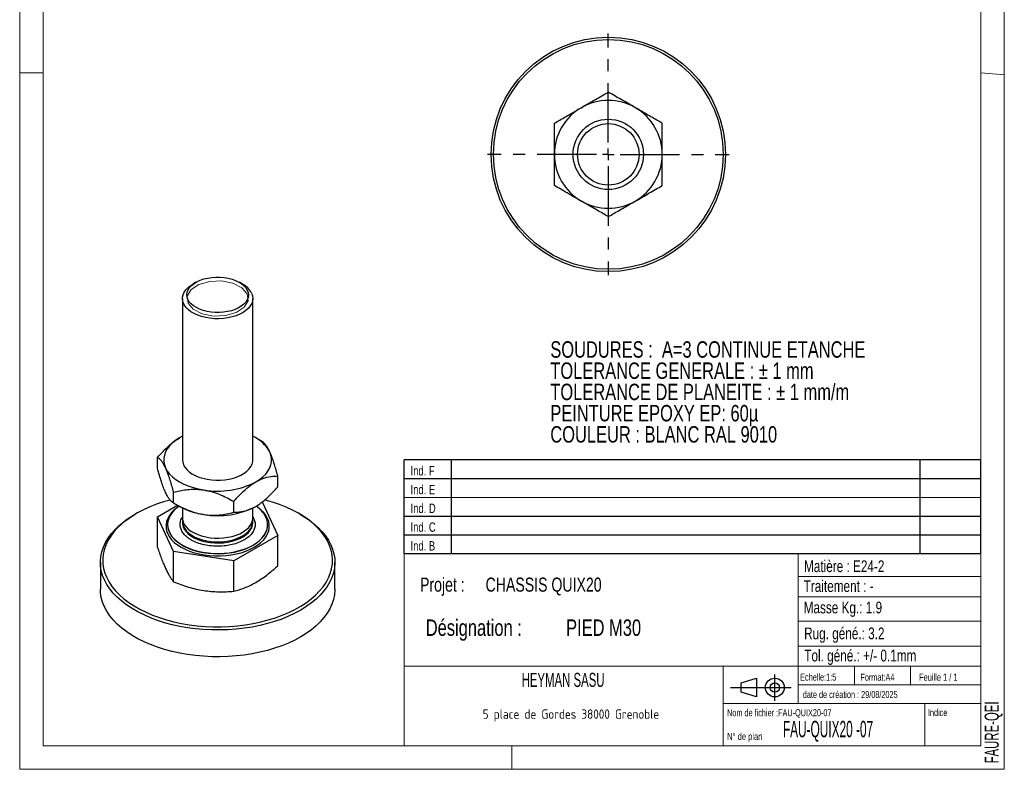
# Model space of a CAD drawing. Header units: millimetres. Extents: x 0 to 210, y 0 to 297.
# Tile 1 of 2: x 0 to 210, y 0 to 160. Entities that reach past the tile are written whole.
import ezdxf

# ---------------------------------------------------------------- set-up
doc = ezdxf.new("R2010")
doc.units = ezdxf.units.MM
doc.linetypes.add('CENTERX2', pattern=[20.32, 12.7, -2.54, 2.54, -2.54])
for name, color, linetype in [('NOTES', 6, 'Continuous'), ('TRAIT-FINS', 9, 'Continuous'), ('TRAIT-MIXTES', 3, 'CENTERX2')]:
    doc.layers.add(name, color=color, linetype=linetype)
doc.layers.add('TRAIT-FORT', color=4, linetype='Continuous', lineweight=25)
doc.styles.add('SLDTEXTSTYLE0', font='TXT', dxfattribs={"width": 0.75})
doc.styles.add('SLDTEXTSTYLE1', font='TXT', dxfattribs={"width": 0.605})
doc.styles.add('SLDTEXTSTYLE2', font='TXT', dxfattribs={"width": 0.692308})
doc.styles.add('SLDTEXTSTYLE3', font='TXT', dxfattribs={"width": 0.7})
doc.styles.add('SLDTEXTSTYLE4', font='TXT', dxfattribs={"width": 0.54034})
doc.styles.add('SLDTEXTSTYLE5', font='ISOCP3', dxfattribs={"width": 0.96})

# ---------------------------------------------------------------- blocks, each defined once
blk = doc.blocks.new('TAB MODIFS')
for p, q in [((123, 20), (0, 20)), ((0, 0), (0, 20)), ((10, 20), (10, 0)), ((110, 20), (110, 0)), ((123, 0), (123, 20)), ((0, 16), (123, 16)), ((0, 8), (123, 8)), ((0, 4), (123, 4)), ((0, 0), (123, 0))]:
    blk.add_line(p, q)
at = {"color": 7, "linetype": 'Continuous', "lineweight": 18}
blk.add_line((0, 12), (123, 12), dxfattribs=at)
at = {"color": 7}
for tag in ['AUTOATTR0', 'AUTOATTR1', 'AUTOATTR2', 'AUTOATTR3', 'AUTOATTR4', 'AUTOATTR5', 'AUTOATTR6', 'AUTOATTR7', 'AUTOATTR8', 'AUTOATTR9']:
    blk.add_attdef(tag, (0, 0), '', height=1, dxfattribs=at)
at = {"layer": 'NOTES', "color": 211, "char_height": 2, "attachment_point": 1, "style": 'SLDTEXTSTYLE0'}
for s, insert in [('Ind. F', (1.36, 18.66)), ('Ind. E', (1.36, 14.66)), ('Ind. D', (1.36, 10.66)), ('Ind. C', (1.36, 6.66)), ('Ind. B', (1.36, 2.66))]:
    blk.add_mtext(s, dxfattribs=dict(at, insert=insert))
blk = doc.blocks.new('Bloc2')
for p, q in [((2.32, 3.8), (5.55, 4.8)), ((5.55, 4.8), (5.55, 0.8)), ((9.48, 0), (9.48, 5.6)), ((0, 2.8), (12.98, 2.8)), ((2.32, 1.8), (2.32, 3.8)), ((5.55, 0.8), (2.32, 1.8))]:
    blk.add_line(p, q)
for radius in [2, 1]:
    blk.add_circle((9.48, 2.8), radius)
blk = doc.blocks.new('SW_NOTE_0')
at = {"layer": 'NOTES', "color": 0, "char_height": 3.5, "attachment_point": 1, "style": 'SLDTEXTSTYLE0'}
for s, insert in [('SOUDURES :  A=3 CONTINUE ETANCHE', (0, 4.51)), ('TOLERANCE GENERALE : ± 1 mm', (0, -0.01)), ('TOLERANCE DE PLANEITE : ± 1 mm/m', (0, -4.54)), ('PEINTURE EPOXY EP: 60µ', (0, -9.07)), ('COULEUR : BLANC RAL 9010', (0, -13.59))]:
    blk.add_mtext(s, dxfattribs=dict(at, insert=insert))
blk = doc.blocks.new('SW_NOTE_1')
at = {"layer": 'NOTES', "color": 0, "char_height": 3.5, "attachment_point": 1, "style": 'SLDTEXTSTYLE0'}
for s, insert in [('Désignation :', (0, 4.51)), ('PIED M30', (29.93, 4.51))]:
    blk.add_mtext(s, dxfattribs=dict(at, insert=insert))
blk = doc.blocks.new('SW_NOTE_2')
at = {"layer": 'NOTES', "color": 0, "char_height": 3, "attachment_point": 1, "style": 'SLDTEXTSTYLE0'}
for s, insert in [('Projet :', (0, 3.87)), ('CHASSIS QUIX20', (13.98, 3.87))]:
    blk.add_mtext(s, dxfattribs=dict(at, insert=insert))
blk = doc.blocks.new('SW_NOTE_3')
at = {"layer": 'NOTES', "color": 0, "insert": (20.94, 2.58), "char_height": 2, "attachment_point": 2, "style": 'SLDTEXTSTYLE5'}
blk.add_mtext('5 place de Gordes 38000 Grenoble', dxfattribs=at)
blk = doc.blocks.new('SW_CENTERMARKSYMBOL_0')
at = {"layer": 'TRAIT-MIXTES', "color": 0}
for p, q in [((0, 2.5), (0, 25.75)), ((-2.5, 0), (-25.75, 0)), ((0, 0), (-1.25, 0)), ((0, 0), (0, 1.25)), ((0, 0), (0, -1.25)), ((0, 0), (1.25, 0)), ((2.5, 0), (25.75, 0)), ((0, -2.5), (0, -25.75))]:
    blk.add_line(p, q, dxfattribs=at)

msp = doc.modelspace()

# ---------------------------------------------------------------- linework, layer by layer
at = {"lineweight": 18}
for p, q in [((-0.0171, 297), (-0.0171, 0)), ((209.9829, 297), (209.9829, 0)), ((5, 291.6268), (5, 148.5091)), ((205, 291.6268), (204.9999, 5.0001)), ((-0.0171, 148.5091), (5, 148.5091)), ((5, 148.5091), (5, 5.0001)), ((205, 148.5184), (209.9829, 148.1054)), ((5, 67.6922), (5, 5.0001)), ((81.9999, 46.0001), (81.9999, 5.0001)), ((204.9999, 46.0001), (81.9999, 46.0001)), ((165.9999, 46.0001), (165.9999, 14.0001)), ((204.9999, 46.0001), (204.9999, 5.0001)), ((165.9999, 41.1141), (204.9999, 41.1141)), ((165.9999, 36.7981), (204.9999, 36.7981)), ((165.9999, 31.553), (204.9999, 31.553)), ((165.9999, 26.2649), (204.9999, 26.2649)), ((81.9999, 22.0001), (204.9999, 22.0001)), ((149.9999, 22.0001), (149.9999, 5.0001)), ((177.9999, 22.0001), (177.9999, 18.0001)), ((189.9999, 22.0001), (189.9999, 18.0001)), ((165.9999, 18.0001), (204.9999, 18.0001)), ((149.9999, 14.0001), (204.9999, 14.0001)), ((192.9999, 14.0001), (192.9999, 5.0001)), ((5, 5.0001), (204.9999, 5.0001)), ((81.9999, 5.0001), (204.9999, 5.0001)), ((104.9829, 0), (104.9829, 5.0001)), ((-0.0171, 0), (209.9829, 0))]:
    msp.add_line(p, q, dxfattribs=at)
at = {"layer": 'TRAIT-FINS', "lineweight": 18, "flags": 128}
msp.add_lwpolyline([(48.519, 101.3752), (48.6859, 99.9054), (47.8657, 98.5105), (46.1834, 97.4031), (43.8949, 96.7516), (41.3488, 96.6552), (38.9326, 97.1287), (37.0142, 98.0999), (35.8857, 99.421), (35.7188, 100.8909), (36.539, 102.2857), (38.2214, 103.3932), (40.5098, 104.0447), (43.056, 104.141), (45.4721, 103.6675), (47.3905, 102.6963), (48.519, 101.3752)], dxfattribs=at)
at = {"layer": 'TRAIT-FORT', "lineweight": 25}
for p, q in [((37.5681, 103.846), (36.8982, 103.4592)), ((47.5065, 103.4592), (46.8367, 103.846)), ((34.7024, 100.3981), (34.7024, 65.9786)), ((49.7024, 65.9786), (49.7024, 100.3981)), ((34.7024, 71.0113), (34.0706, 70.673)), ((51.5936, 69.9456), (50.3354, 70.6722)), ((29.3758, 64.1895), (29.3758, 66.51)), ((55.029, 60.2214), (55.029, 62.5419)), ((32.8127, 56.7849), (32.8127, 59.1054)), ((32.812, 56.7853), (34.0693, 56.0592)), ((45.6392, 54.8008), (45.6392, 57.1213)), ((51.7175, 57.0029), (55.029, 49.8684)), ((29.3758, 53.8365), (33.6477, 56.3027)), ((34.7024, 55.7201), (34.7024, 53.608)), ((49.7024, 53.608), (49.7024, 55.7201)), ((24.8754, 54.5438), (24.5218, 54.3396)), ((32.8127, 46.4319), (29.3758, 53.8365)), ((29.3758, 47.3672), (29.3758, 53.8365)), ((34.7024, 52.8346), (34.7024, 52.5874)), ((49.7024, 53.7304), (49.9298, 53.3744)), ((49.7024, 52.5874), (49.7024, 52.8346)), ((59.8829, 54.3396), (59.5293, 54.5438)), ((31.5274, 52.1791), (31.5274, 52.1383)), ((52.8774, 52.1383), (52.8774, 52.1791)), ((55.029, 49.8684), (45.6392, 44.4478)), ((55.029, 43.3991), (55.029, 49.8684)), ((45.6392, 44.4478), (32.8127, 46.4319)), ((32.8127, 39.9626), (32.8127, 46.4319)), ((17.2024, 44.1362), (17.2024, 38.4204)), ((45.6392, 37.9785), (45.6392, 44.4478)), ((67.2024, 38.4204), (67.2024, 44.1362))]:
    msp.add_line(p, q, dxfattribs=at)
at = {"layer": 'TRAIT-FORT', "lineweight": 25, "flags": 128}
for points in [[(49.4468, 101.5187), (49.6356, 100.9747), (49.7023, 100.4213), (49.6458, 99.8674), (49.4671, 99.3223), (49.1692, 98.7948), (48.7568, 98.2937), (48.2369, 97.8271), (47.6178, 97.4027), (46.9098, 97.0275), (46.1245, 96.7077), (45.2748, 96.4484), (44.3747, 96.2541), (43.4389, 96.1277), (42.4828, 96.0715), (41.5221, 96.0863), (40.5726, 96.1719), (39.6498, 96.3269), (38.7689, 96.5488), (37.9444, 96.8339), (37.1899, 97.1775), (36.5176, 97.5739), (35.9387, 98.0168), (35.4626, 98.4987), (35.0972, 99.0119), (34.8484, 99.5478), (34.7205, 100.0976), (34.7153, 100.6524), (34.8331, 101.2031), (35.0719, 101.7405), (35.4278, 102.2558), (35.8949, 102.7407), (36.4656, 103.1871), (36.8982, 103.4592)], [(35.8728, 100.1925), (35.7009, 100.6991), (35.65, 101.2146), (35.7212, 101.7293), (35.9131, 102.2335), (36.2222, 102.718), (36.6426, 103.1737), (37.1667, 103.5921), (37.7845, 103.9654), (38.4847, 104.2866), (39.2541, 104.5499), (40.0784, 104.7502), (40.9423, 104.8838), (41.8296, 104.9483), (42.7239, 104.9424), (43.6085, 104.8663), (44.4669, 104.7213), (45.2831, 104.5103), (46.0419, 104.237), (46.7292, 103.9066), (47.3322, 103.5253), (47.8396, 103.1001), (48.242, 102.639), (48.5319, 102.1506), (48.7039, 101.6439), (48.7548, 101.1285), (48.6836, 100.6138), (48.4917, 100.1095), (48.1826, 99.625), (47.7621, 99.1694), (47.2381, 98.751), (46.6202, 98.3777), (45.9201, 98.0564), (45.1507, 97.7932), (44.3264, 97.5929), (43.4625, 97.4593), (42.5751, 97.3948), (41.6808, 97.4007), (40.7962, 97.4768), (39.9378, 97.6217), (39.1216, 97.8328), (38.3628, 98.1061), (37.6755, 98.4365), (37.0725, 98.8178), (36.5651, 99.2429), (36.1627, 99.704), (35.8728, 100.1925)], [(34.0706, 70.673), (33.2652, 70.1566), (32.5577, 69.5944), (31.9558, 68.9926), (31.4662, 68.3578), (31.0942, 67.6969), (30.844, 67.0172), (30.7181, 66.3261), (30.7181, 65.6312), (30.844, 64.9401), (31.0942, 64.2604)], [(50.3341, 61.2843), (51.1396, 61.8007), (51.8471, 62.3629), (52.449, 62.9647), (52.9386, 63.5995), (53.3105, 64.2604), (53.5608, 64.9401), (53.6866, 65.6312), (53.6866, 66.3261), (53.5608, 67.0172), (53.3105, 67.6969)], [(34.7024, 65.9786), (34.7495, 65.4939), (34.9181, 64.9477), (35.2063, 64.4184), (35.6093, 63.9147), (36.1206, 63.445), (36.7318, 63.0168), (37.4328, 62.6373), (38.2121, 62.3126), (39.057, 62.0481), (39.9535, 61.8482), (40.8869, 61.7161), (41.8419, 61.654), (42.8028, 61.6629), (43.7539, 61.7426), (44.6795, 61.8919), (45.5644, 62.1084), (46.3941, 62.3883), (47.155, 62.7272), (47.8346, 63.1195), (48.4217, 63.5588), (48.9066, 64.0378), (49.2815, 64.5486), (49.5401, 65.083), (49.6783, 65.632), (49.7024, 65.9786)], [(31.0942, 64.2604), (31.4662, 63.5995), (31.9558, 62.9647), (32.5577, 62.3629), (33.2652, 61.8007), (34.0706, 61.2843), (34.9652, 60.8193), (35.939, 60.4109), (36.9815, 60.0634), (38.0811, 59.7808), (39.226, 59.566)], [(32.0746, 57.423), (30.6382, 57.0133), (29.1434, 56.5113), (27.7137, 55.9497), (26.3562, 55.3313), (25.0776, 54.6592), (23.8843, 53.9367), (22.7823, 53.1673), (21.7771, 52.355), (20.8736, 51.5038), (20.0763, 50.618), (19.3893, 49.7018), (18.8159, 48.76), (18.3591, 47.7972), (18.021, 46.8181), (17.8034, 45.8278), (17.7074, 44.831), (17.7334, 43.8329), (17.8813, 42.8382), (18.1504, 41.8521), (18.5393, 40.8794), (19.046, 39.9249), (19.6682, 38.9935)], [(19.6682, 38.9935), (20.4026, 38.0897), (21.2456, 37.218), (22.193, 36.3829), (23.2401, 35.5884), (24.3817, 34.8386), (25.6121, 34.137), (26.9251, 33.4874), (28.3142, 32.8928), (29.7725, 32.3563), (31.2927, 31.8805), (32.8673, 31.4678), (34.4884, 31.1202), (36.1479, 30.8395), (37.8376, 30.6271), (39.549, 30.4841), (41.2737, 30.411), (43.003, 30.4084), (44.7282, 30.4762), (46.4409, 30.6141), (48.1325, 30.8214), (49.7946, 31.0971), (51.4188, 31.4398), (52.9971, 31.8477), (54.5216, 32.3189), (55.9848, 32.851), (57.3793, 33.4414), (58.6981, 34.0871), (59.9348, 34.7849), (61.0832, 35.5313), (62.1375, 36.3226), (63.0925, 37.1548), (63.9434, 38.0239), (64.686, 38.9255), (65.3165, 39.855), (65.832, 40.8079), (66.2297, 41.7795), (66.5077, 42.7648), (66.6646, 43.759), (66.6996, 44.757), (66.6126, 45.7541), (66.404, 46.7451), (66.0748, 47.7251), (65.6267, 48.6893), (65.0619, 49.6329), (64.3832, 50.551), (63.594, 51.4393), (62.6982, 52.2932), (61.7003, 53.1085), (60.6053, 53.8812), (59.4186, 54.6073), (58.1461, 55.2833), (56.7942, 55.9058), (55.3696, 56.4717), (53.8794, 56.9782), (52.331, 57.4227), (52.2623, 57.4407)], [(33.6805, 55.8905), (33.6343, 55.8578), (32.956, 55.3189), (32.379, 54.7419), (31.9097, 54.1333), (31.553, 53.4997), (31.3131, 52.8481), (31.1925, 52.1856), (31.1925, 51.5194), (31.3131, 50.8568), (31.553, 50.2052)], [(33.9812, 56.1101), (33.6618, 55.8761), (33.0294, 55.3311), (32.501, 54.7504), (32.0825, 54.1405), (31.7787, 53.5085), (31.593, 52.8613), (31.5275, 52.2064), (31.5829, 51.5512), (31.7587, 50.9032), (32.0528, 50.2696), (32.4619, 49.6576), (32.9813, 49.0742), (33.6053, 48.5259), (34.3266, 48.0191), (35.1372, 47.5594), (36.0278, 47.152), (36.9884, 46.8016), (38.0081, 46.5121), (39.0753, 46.2869), (40.1779, 46.1284), (41.3035, 46.0384), (42.4392, 46.0181), (43.5723, 46.0675), (44.6898, 46.1862), (45.7792, 46.3728), (46.828, 46.6251), (47.8244, 46.9404), (48.7571, 47.3151), (49.6156, 47.7449), (50.39, 48.2249), (51.0717, 48.7497), (51.6529, 49.3133), (52.127, 49.9095), (52.4887, 50.5313), (52.7338, 51.1719), (52.8596, 51.8238), (52.8647, 52.4798), (52.7489, 53.1323), (52.5136, 53.7741), (52.5136, 53.7741)], [(31.553, 50.2052), (31.9097, 49.5716), (32.379, 48.963), (32.956, 48.3861), (33.6343, 47.8471), (34.4065, 47.352), (35.2641, 46.9062), (36.1977, 46.5147), (37.1971, 46.1816), (38.2514, 45.9106), (39.3489, 45.7047), (40.4777, 45.5662), (41.6254, 45.4966), (42.7794, 45.4966), (43.9271, 45.5662), (45.0559, 45.7047), (46.1534, 45.9106), (47.2076, 46.1816), (48.207, 46.5147), (49.1406, 46.9062), (49.9982, 47.352), (50.7704, 47.8471), (51.4487, 48.3861), (52.0257, 48.963), (52.4951, 49.5716), (52.8517, 50.2052), (53.0916, 50.8568), (53.2123, 51.5194), (53.2123, 52.1856), (53.0916, 52.8481), (52.8517, 53.4997), (52.4951, 54.1333), (52.0257, 54.7419), (51.4487, 55.3189), (50.7704, 55.8578), (50.7242, 55.8905)], [(19.2083, 38.4719), (18.5799, 39.4117), (18.0665, 40.3744), (17.6708, 41.3555), (17.3945, 42.3502), (17.2392, 43.3535), (17.2054, 44.3607), (17.2934, 45.3668), (17.5028, 46.3668), (17.8325, 47.3561), (18.281, 48.3296), (18.8459, 49.2827), (19.5247, 50.2107), (20.314, 51.1091), (21.2099, 51.9736), (22.208, 52.7998), (23.3036, 53.5839), (24.4913, 54.3219), (24.5218, 54.3396)], [(59.8829, 54.3396), (60.4539, 53.9989), (61.6012, 53.2399), (62.654, 52.4365), (63.6071, 51.5927), (64.456, 50.7126), (65.1965, 49.8004), (65.8249, 48.8607), (66.3382, 47.8979), (66.734, 46.9168), (67.0102, 45.9221), (67.1656, 44.9188), (67.1993, 43.9116), (67.1113, 42.9055), (66.9019, 41.9055), (66.5722, 40.9163), (66.1238, 39.9427), (65.5588, 38.9897), (64.88, 38.0616), (64.0908, 37.1632), (63.1949, 36.2988), (62.1967, 35.4725), (61.1012, 34.6884), (59.9135, 33.9504), (58.6396, 33.262), (57.2855, 32.6266), (55.858, 32.0472), (54.364, 31.5268), (52.8107, 31.0677), (51.2058, 30.6724), (49.5569, 30.3426), (47.8723, 30.08), (46.16, 29.886), (44.4284, 29.7613), (42.686, 29.7067), (40.9413, 29.7223), (39.2027, 29.8082), (37.4786, 29.9639), (35.7777, 30.1887), (34.108, 30.4814), (32.4777, 30.8406), (30.8948, 31.2646), (29.367, 31.7513), (27.9018, 32.2983), (26.5062, 32.9031), (25.1871, 33.5625), (23.9509, 34.2735), (22.8036, 35.0325), (21.7508, 35.8358), (20.7976, 36.6796), (19.9488, 37.5597), (19.2083, 38.4719), (19.2083, 38.4719)], [(34.7024, 53.608), (34.7205, 53.3075), (34.8484, 52.7577), (35.0972, 52.2218), (35.4626, 51.7087), (35.9387, 51.2267), (36.5176, 50.7839), (37.1899, 50.3874), (37.9444, 50.0438), (38.7689, 49.7587), (39.6498, 49.5369), (40.5726, 49.3818), (41.5221, 49.2962), (42.4828, 49.2814), (43.4389, 49.3376), (44.3747, 49.464), (45.2748, 49.6584), (46.1245, 49.9176), (46.9098, 50.2374), (47.6178, 50.6126), (48.2369, 51.037), (48.7568, 51.5036), (49.1692, 52.0047), (49.4671, 52.5322), (49.6458, 53.0773), (49.7024, 53.608)], [(34.7024, 52.5874), (34.7205, 52.2869), (34.8484, 51.737), (35.0972, 51.2011), (35.4626, 50.688), (35.9387, 50.206), (36.5176, 49.7632), (37.1899, 49.3667), (37.9444, 49.0231), (38.7689, 48.738), (39.6498, 48.5162), (40.5726, 48.3612), (41.5221, 48.2755), (42.4828, 48.2607), (43.4389, 48.317), (44.3747, 48.4433), (45.2748, 48.6377), (46.1245, 48.8969), (46.9098, 49.2168), (47.6178, 49.5919), (48.2369, 50.0163), (48.7568, 50.4829), (49.1692, 50.984), (49.4671, 51.5115), (49.6458, 52.0566), (49.7024, 52.5874)], [(34.7324, 53.2213), (34.7051, 52.9503), (34.741, 52.3958), (34.8994, 51.8486), (35.1778, 51.3176), (35.5715, 50.8115), (36.0741, 50.3386), (36.6773, 49.9067), (37.3712, 49.5229), (38.1445, 49.1934), (38.9844, 48.9237), (39.8771, 48.7183), (40.808, 48.5804), (41.7618, 48.5124), (42.7229, 48.5154), (43.6754, 48.5893), (44.6037, 48.7329), (45.4926, 48.9438), (46.3274, 49.2187), (47.0945, 49.5529), (47.7813, 49.9409), (48.3765, 50.3766), (48.8703, 50.8525), (49.2546, 51.361), (49.5231, 51.8937), (49.6715, 52.4419), (49.6971, 52.9965), (49.6724, 53.2213)], [(31.5274, 52.1383), (31.5829, 51.5104), (31.7587, 50.8623), (32.0528, 50.2287), (32.4619, 49.6167), (32.9813, 49.0333), (33.6053, 48.4851), (34.3266, 47.9783), (35.1372, 47.5186), (36.0278, 47.1112), (36.9884, 46.7608), (38.0081, 46.4713), (39.0753, 46.2461), (40.1779, 46.0875), (41.3035, 45.9976), (42.4392, 45.9772), (43.5723, 46.0267), (44.6898, 46.1453), (45.7792, 46.3319), (46.828, 46.5843), (47.8244, 46.8996), (48.7571, 47.2743), (49.6156, 47.704), (50.39, 48.184), (51.0717, 48.7089), (51.6529, 49.2725), (52.127, 49.8687), (52.4887, 50.4905), (52.7338, 51.131), (52.8596, 51.783), (52.8774, 52.1383)], [(67.2024, 38.4204), (67.1993, 38.1958), (67.1113, 37.1898), (66.9019, 36.1897), (66.5722, 35.2005), (66.1238, 34.227), (65.5588, 33.2739), (64.88, 32.3459), (64.0908, 31.4474), (63.1949, 30.583), (62.1967, 29.7567), (61.1012, 28.9727), (59.9135, 28.2346), (58.6396, 27.5462), (57.2855, 26.9108), (55.858, 26.3314), (54.364, 25.811), (52.8107, 25.3519), (51.2058, 24.9566), (49.5569, 24.6268), (47.8723, 24.3643), (46.16, 24.1702), (44.4284, 24.0455), (42.686, 23.9909), (40.9413, 24.0066), (39.2027, 24.0925), (37.4786, 24.2482), (35.7777, 24.4729), (34.108, 24.7656), (32.4777, 25.1248), (30.8948, 25.5488), (29.367, 26.0355), (27.9018, 26.5826), (26.5062, 27.1873), (25.1871, 27.8467), (23.9509, 28.5577), (22.8036, 29.3167), (21.7508, 30.12), (20.7976, 30.9638), (19.9488, 31.8439), (19.2083, 32.7561), (18.5799, 33.6959), (18.0665, 34.6586), (17.6708, 35.6398), (17.3945, 36.6344), (17.2392, 37.6378), (17.2024, 38.4204)]]:
    msp.add_lwpolyline(points, dxfattribs=at)
at = {"layer": 'TRAIT-FORT', "lineweight": 25}
for radius in [25, 24.5, 7.5, 6.5528]:
    msp.add_circle((125.5217, 131.1198), radius, dxfattribs=at)
for centre, radius, start, end in [((125.5217, 131.1198), 11.5, 120, 180), ((125.5217, 131.1198), 11.5, 60, 120), ((125.5217, 131.1198), 11.5, 0, 60), ((125.5217, 131.1198), 11.5, 180, 240), ((125.5217, 131.1198), 11.5, 300, 0), ((125.5217, 131.1198), 11.5, 240, 300), ((45.2936, 99.3061), 4.7058, 28.0462, 61.949257), ((46.6484, 64.0656), 7.5875, 28.593487, 66.265631), ((42.2304, 76.9079), 17.6002, 260.17115, 297.414927), ((41.2081, 68.8801), 14.6744, 240.890495, 262.236882), ((42.2304, 71.6821), 17.6002, 260.17115, 297.414927), ((46.924, 50.876), 6.2962, 27.405762, 56.244491)]:
    msp.add_arc(centre, radius, start, end, dxfattribs=at)
for points, knots in [([(119.7717, 141.0791), (120.2717, 141.3678), (121.2821, 141.9512), (122.7529, 142.8003), (124.1749, 143.6214), (125.0714, 144.1389), (125.5217, 144.3989)], [0, 0, 0, 0, 0.24957791, 0.50436411, 0.75104693, 1, 1, 1, 1]), ([(131.2717, 141.0791), (130.7717, 141.3678), (129.7613, 141.9512), (128.2905, 142.8003), (126.8685, 143.6214), (125.972, 144.1389), (125.5217, 144.3989)], [0, 0, 0, 0, 0.24957791, 0.50436411, 0.75104693, 1, 1, 1, 1]), ([(114.0217, 137.7594), (114.411, 137.9842), (115.1918, 138.435), (116.4229, 139.1457), (117.7099, 139.8888), (118.839, 140.5407), (119.5308, 140.9401), (119.7717, 141.0791)], [0, 0, 0, 0, 0.21551788, 0.43222804, 0.6544604, 0.87969206, 1, 1, 1, 1]), ([(137.0217, 137.7594), (136.6324, 137.9842), (135.8515, 138.435), (134.6204, 139.1457), (133.3335, 139.8888), (132.2044, 140.5407), (131.5126, 140.9401), (131.2717, 141.0791)], [0, 0, 0, 0, 0.215517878, 0.432228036, 0.654460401, 0.879692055, 1, 1, 1, 1]), ([(114.0217, 131.1198), (114.0217, 131.2363), (114.0217, 131.76), (114.0217, 132.6896), (114.0217, 133.9071), (114.0217, 135.1117), (114.0217, 136.4088), (114.0217, 137.2746), (114.0217, 137.7594)], [0, 0, 0, 0, 0.05036299, 0.2265368, 0.40275787, 0.58522413, 0.76775705, 1, 1, 1, 1]), ([(137.0217, 131.1198), (137.0217, 131.2363), (137.0217, 131.76), (137.0217, 132.6896), (137.0217, 133.9071), (137.0217, 135.1117), (137.0217, 136.4088), (137.0217, 137.2746), (137.0217, 137.7594)], [0, 0, 0, 0, 0.05036299, 0.2265368, 0.40275787, 0.58522413, 0.76775705, 1, 1, 1, 1]), ([(114.0217, 124.4803), (114.0217, 124.8658), (114.0217, 125.6381), (114.0217, 126.7724), (114.0217, 127.8677), (114.0217, 128.927), (114.0217, 130.0135), (114.0217, 130.7511), (114.0217, 131.1198)], [0, 0, 0, 0, 0.18498813, 0.37068629, 0.52590118, 0.68107839, 0.84055132, 1, 1, 1, 1]), ([(137.0217, 124.4803), (137.0217, 124.8658), (137.0217, 125.6381), (137.0217, 126.7724), (137.0217, 127.8677), (137.0217, 128.927), (137.0217, 130.0135), (137.0217, 130.7511), (137.0217, 131.1198)], [0, 0, 0, 0, 0.18498813, 0.37068629, 0.52590118, 0.68107839, 0.84055132, 1, 1, 1, 1]), ([(119.7717, 121.1606), (119.2717, 121.4492), (118.2613, 122.0326), (116.7905, 122.8817), (115.3685, 123.7028), (114.472, 124.2203), (114.0217, 124.4803)], [0, 0, 0, 0, 0.24957791, 0.50436411, 0.75104693, 1, 1, 1, 1]), ([(131.2717, 121.1606), (131.7717, 121.4492), (132.7821, 122.0326), (134.2529, 122.8817), (135.6749, 123.7028), (136.5714, 124.2203), (137.0217, 124.4803)], [0, 0, 0, 0, 0.24957791, 0.50436411, 0.75104693, 1, 1, 1, 1]), ([(125.5217, 117.8408), (125.1324, 118.0656), (124.3515, 118.5164), (123.1204, 119.2272), (121.8335, 119.9702), (120.7044, 120.6221), (120.0126, 121.0215), (119.7717, 121.1606)], [0, 0, 0, 0, 0.21551788, 0.43222804, 0.6544604, 0.87969206, 1, 1, 1, 1]), ([(125.5217, 117.8408), (125.911, 118.0656), (126.6918, 118.5164), (127.9229, 119.2272), (129.2099, 119.9702), (130.339, 120.6221), (131.0308, 121.0215), (131.2717, 121.1606)], [0, 0, 0, 0, 0.215517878, 0.432228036, 0.654460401, 0.879692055, 1, 1, 1, 1]), ([(29.3758, 66.51), (29.6484, 66.819), (30.1945, 67.4383), (31.2325, 68.5017), (32.5199, 69.6768), (33.5491, 70.338), (34.0706, 70.673)], [0, 0, 0, 0, 0.18509157, 0.37089356, 0.68124242, 1, 1, 1, 1]), ([(53.3105, 67.6969), (53.1611, 67.9981), (52.8591, 68.6068), (52.4196, 69.2301), (51.9946, 69.6835), (51.7267, 69.8586), (51.5921, 69.9465)], [0, 0, 0, 0, 0.24957791, 0.50436411, 0.75104693, 1, 1, 1, 1]), ([(55.029, 62.5419), (54.9126, 62.9682), (54.6792, 63.8231), (54.3113, 65.0447), (53.9267, 66.1949), (53.5893, 67.0771), (53.3825, 67.5368), (53.3105, 67.6969)], [0, 0, 0, 0, 0.215517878, 0.432228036, 0.654460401, 0.879692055, 1, 1, 1, 1]), ([(31.0942, 64.2604), (30.9448, 64.5616), (30.6428, 65.1703), (30.2033, 65.7936), (29.7783, 66.247), (29.5104, 66.4221), (29.3758, 66.51)], [0, 0, 0, 0, 0.24957791, 0.50436411, 0.75104693, 1, 1, 1, 1]), ([(31.0942, 59.0345), (30.9448, 59.3772), (30.6428, 60.0696), (30.2033, 61.3403), (29.7783, 62.7183), (29.5104, 63.6976), (29.3758, 64.1895)], [0, 0, 0, 0, 0.24957791, 0.50436411, 0.75104693, 1, 1, 1, 1]), ([(32.8127, 59.1054), (32.6963, 59.5317), (32.463, 60.3866), (32.095, 61.6082), (31.7104, 62.7584), (31.373, 63.6406), (31.1662, 64.1003), (31.0942, 64.2604)], [0, 0, 0, 0, 0.21551788, 0.43222804, 0.6544604, 0.87969206, 1, 1, 1, 1]), ([(45.6392, 57.1213), (45.9118, 57.4304), (46.458, 58.0496), (47.496, 59.113), (48.7833, 60.2881), (49.8126, 60.9493), (50.3341, 61.2843)], [0, 0, 0, 0, 0.18509157, 0.37089356, 0.68124242, 1, 1, 1, 1]), ([(50.3341, 61.2843), (50.4164, 61.3309), (50.7867, 61.5407), (51.4442, 61.854), (52.5978, 62.2719), (53.805, 62.5083), (54.6861, 62.5325), (55.029, 62.5419)], [0, 0, 0, 0, 0.050377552, 0.226602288, 0.402874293, 0.76768992, 1, 1, 1, 1]), ([(32.8127, 56.7849), (32.6963, 56.8599), (32.463, 57.0105), (32.095, 57.3743), (31.7104, 57.8814), (31.373, 58.4533), (31.1662, 58.8844), (31.0942, 59.0345)], [0, 0, 0, 0, 0.21551788, 0.43222804, 0.6544604, 0.87969206, 1, 1, 1, 1]), ([(32.8127, 59.1054), (33.2469, 59.2138), (34.1178, 59.4313), (35.4909, 59.6478), (36.9263, 59.7473), (38.1857, 59.7077), (38.9573, 59.6026), (39.226, 59.566)], [0, 0, 0, 0, 0.215517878, 0.432228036, 0.654460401, 0.879692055, 1, 1, 1, 1]), ([(39.226, 59.566), (39.7836, 59.4591), (40.9106, 59.2429), (42.551, 58.6654), (44.1371, 57.9578), (45.137, 57.401), (45.6392, 57.1213)], [0, 0, 0, 0, 0.24957791, 0.50436411, 0.75104693, 1, 1, 1, 1]), ([(50.3341, 56.0584), (50.4164, 56.1068), (50.7867, 56.3246), (51.4442, 56.7704), (52.5978, 57.6844), (53.805, 58.8418), (54.6861, 59.835), (55.029, 60.2214)], [0, 0, 0, 0, 0.05037755, 0.22660229, 0.40287429, 0.76768992, 1, 1, 1, 1]), ([(32.8127, 56.7849), (33.2469, 56.5421), (34.1178, 56.0552), (35.4909, 55.4139), (36.9263, 54.8703), (38.1857, 54.5204), (38.9573, 54.3867), (39.226, 54.3402)], [0, 0, 0, 0, 0.21551788, 0.43222804, 0.6544604, 0.87969206, 1, 1, 1, 1]), ([(39.226, 54.3402), (39.7836, 54.2746), (40.9106, 54.1422), (42.551, 54.2121), (44.1371, 54.4291), (45.137, 54.6765), (45.6392, 54.8008)], [0, 0, 0, 0, 0.24957791, 0.50436411, 0.75104693, 1, 1, 1, 1]), ([(45.6392, 54.8008), (45.9118, 54.8065), (46.458, 54.8178), (47.496, 54.9529), (48.7833, 55.2641), (49.8126, 55.7913), (50.3341, 56.0584)], [0, 0, 0, 0, 0.18509157, 0.37089356, 0.68124242, 1, 1, 1, 1]), ([(34.475, 50.9838), (34.3724, 51.2601), (34.1612, 51.8291), (34.2268, 52.722), (34.4075, 53.3813), (34.6678, 53.7067), (34.7024, 53.7499)], [0, 0, 0, 0, 0.30004203, 0.61805646, 0.949292, 1, 1, 1, 1]), ([(49.9298, 53.3744), (50.031, 53.0984), (50.2395, 52.53), (50.1955, 51.6321), (49.8536, 50.7223), (49.1798, 49.8535), (48.3713, 49.2091), (47.6048, 48.7621), (46.7892, 48.3742), (45.6911, 47.9926), (44.2845, 47.6932), (42.8069, 47.5465), (41.2558, 47.5627), (39.6786, 47.7627), (38.1739, 48.1509), (37.0579, 48.6179), (36.2831, 49.0603), (35.6131, 49.5314), (34.9377, 50.1631), (34.6262, 50.7156), (34.475, 50.9838)], [0, 0, 0, 0, 0.0582484, 0.11998585, 0.18428997, 0.24995872, 0.31562747, 0.34781556, 0.38001415, 0.4417516, 0.5, 0.5582484, 0.61998585, 0.68428997, 0.74995872, 0.81562747, 0.84781556, 0.88001415, 0.9417516, 1, 1, 1, 1]), ([(29.3758, 47.3672), (29.5145, 46.9485), (29.7924, 46.1096), (30.2189, 44.9272), (30.6535, 43.8102), (30.947, 43.1549), (31.0942, 42.8262)], [0, 0, 0, 0, 0.24726861, 0.49536257, 0.74687401, 1, 1, 1, 1]), ([(31.0942, 42.8262), (31.2376, 42.5282), (31.5253, 41.9303), (31.9566, 41.1766), (32.3871, 40.5121), (32.6706, 40.146), (32.8127, 39.9626)], [0, 0, 0, 0, 0.24649114, 0.49459325, 0.74679314, 1, 1, 1, 1]), ([(50.3341, 39.8501), (50.7258, 40.0871), (51.5118, 40.5628), (52.6901, 41.4185), (53.8662, 42.3604), (54.6408, 43.0524), (55.029, 43.3991)], [0, 0, 0, 0, 0.24649114, 0.49459325, 0.74679314, 1, 1, 1, 1]), ([(32.8127, 39.9626), (33.3303, 39.7626), (34.3674, 39.362), (35.9591, 38.8522), (37.581, 38.4207), (38.6765, 38.2283), (39.226, 38.1318)], [0, 0, 0, 0, 0.24726861, 0.49536257, 0.74687401, 1, 1, 1, 1]), ([(39.226, 38.1318), (39.761, 38.06), (40.8347, 37.9158), (42.4443, 37.8423), (44.0509, 37.8568), (45.1091, 37.9379), (45.6392, 37.9785)], [0, 0, 0, 0, 0.246491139, 0.494593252, 0.746793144, 1, 1, 1, 1]), ([(45.6392, 37.9785), (46.0182, 38.0774), (46.7774, 38.2755), (47.9426, 38.6846), (49.1299, 39.1894), (49.9319, 39.6294), (50.3341, 39.8501)], [0, 0, 0, 0, 0.24726861, 0.49536257, 0.74687401, 1, 1, 1, 1])]:
    msp.add_open_spline(points, degree=3, knots=knots, dxfattribs=at)

# ---------------------------------------------------------------- block references
for name, p in [('TAB MODIFS', (81.9935, 45.9899)), ('Bloc2', (151.5598, 14.6344))]:
    msp.add_blockref(name, p)
at = {"layer": 'NOTES'}
for name, p in [('SW_NOTE_0', (113.1556, 86.7601)), ('SW_NOTE_2', (85.3671, 37.0091)), ('SW_NOTE_1', (86.5923, 27.445)), ('SW_NOTE_3', (96.6254, 10.1914))]:
    msp.add_blockref(name, p, dxfattribs=at)
at = {"layer": 'TRAIT-MIXTES'}
msp.add_blockref('SW_CENTERMARKSYMBOL_0', (125.5217, 131.1198), dxfattribs=at)

# ---------------------------------------------------------------- texts
at = {"layer": 'NOTES'}
for s, insert, char_height, attachment_point, style in [('Matière : E24-2', (167.2664, 44.5552), 2.5, 1, 'SLDTEXTSTYLE0'), ('Traitement : -', (167.1954, 40.3178), 2.5, 1, 'SLDTEXTSTYLE0'), ('Masse Kg.: 1.9', (167.1954, 35.75), 2.5, 1, 'SLDTEXTSTYLE0'), ('Rug. géné.: 3.2', (167.2846, 30.2356), 2.5, 1, 'SLDTEXTSTYLE0'), ('Tol. géné.: +/- 0.1mm', (167.3235, 25.4994), 2.5, 1, 'SLDTEXTSTYLE0'), ('HEYMAN SASU', (115.8788, 20.5701), 3, 2, 'SLDTEXTSTYLE1'), ('Echelle:1:5', (166.4533, 20.4048), 1.5, 1, 'SLDTEXTSTYLE0'), ('Format:A4', (179.2892, 20.3802), 1.5, 1, 'SLDTEXTSTYLE0'), ('Feuille 1 / 1', (191.8063, 20.384), 1.5, 1, 'SLDTEXTSTYLE2'), ('date de création : 29/08/2025', (167.0088, 16.6948), 1.5, 1, 'SLDTEXTSTYLE0'), ('Nom de fichier :FAU-QUIX20-07', (150.8523, 12.8154), 1.5, 1, 'SLDTEXTSTYLE0'), ('Indice', (193.6926, 12.8602), 1.5, 1, 'SLDTEXTSTYLE0'), ('FAU-QUIX20 -07', (162.7559, 10.3295), 3.5, 1, 'SLDTEXTSTYLE4'), ('N° de plan', (150.878, 7.7651), 1.5, 1, 'SLDTEXTSTYLE3')]:
    msp.add_mtext(s, dxfattribs=dict(at, insert=insert, char_height=char_height, attachment_point=attachment_point, style=style))
at = {"layer": 'NOTES', "insert": (205.7959, 1.2564), "char_height": 3, "attachment_point": 1, "rotation": 90, "style": 'SLDTEXTSTYLE1'}
msp.add_mtext('FAURE-QEI', dxfattribs=at)

doc.saveas('drawing.dxf')
